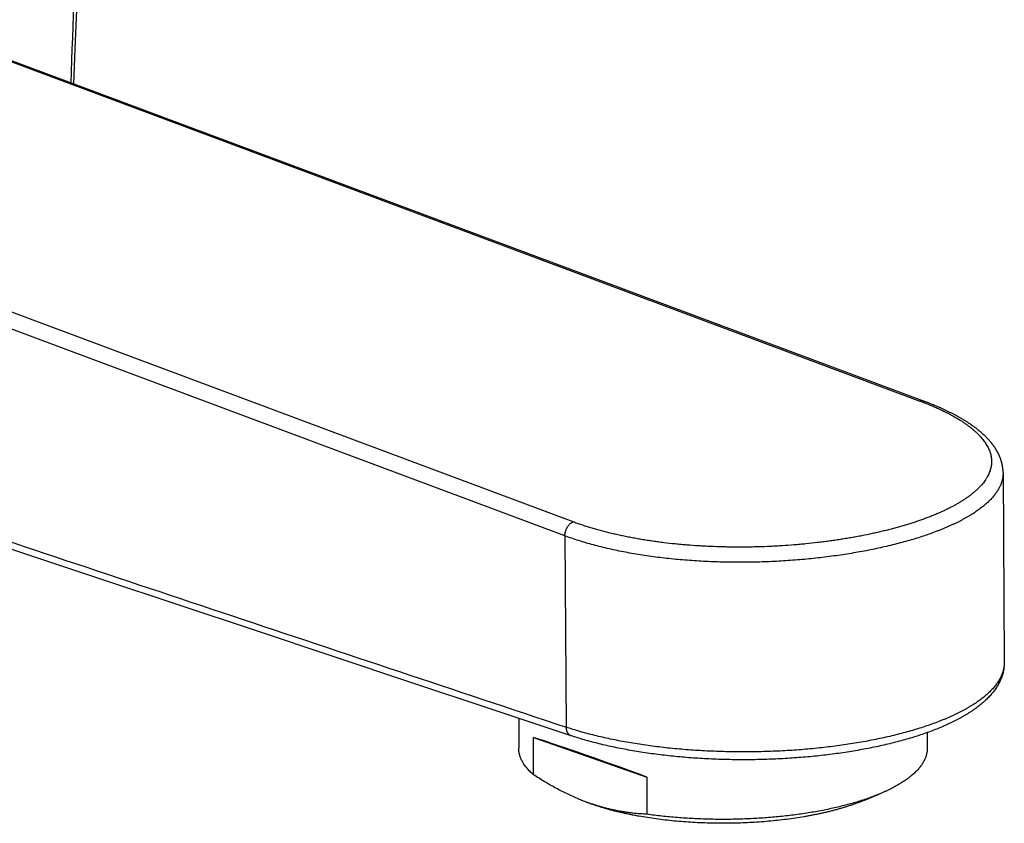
# Model space of a CAD drawing. Header units: millimetres. Extents: x 191 to 686, y -33 to 361.
# Tile 11 of 14: x 582 to 640, y 43 to 90. Entities that reach past the tile are written whole.
import ezdxf

# ---------------------------------------------------------------- set-up
doc = ezdxf.new("R2010")
doc.units = ezdxf.units.MM
doc.header["$LTSCALE"] = 30.734
doc.layers.get('0').update_dxf_attribs({"linetype": 'CONTINUOUS'})

msp = doc.modelspace()

# ---------------------------------------------------------------- linework, layer by layer
at = {"color": 9, "linetype": 'CONTINUOUS'}
for p, q in [((479.161, 125.608), (635.026, 67.404)), ((614.755, 60.338), (458.89, 118.542)), ((614.274, 59.522), (458.425, 117.72)), ((614.274, 59.522), (614.346, 48.338))]:
    msp.add_line(p, q, dxfattribs=at)
at = {"color": 7, "linetype": 'CONTINUOUS'}
for p, q in [((635.347, 67.359), (635.303, 67.375)), ((635.39, 67.342), (635.347, 67.359)), ((635.433, 67.325), (635.39, 67.342)), ((635.476, 67.309), (635.433, 67.325)), ((635.519, 67.292), (635.476, 67.309)), ((635.562, 67.275), (635.519, 67.292)), ((635.605, 67.258), (635.562, 67.275)), ((635.647, 67.241), (635.605, 67.258)), ((635.69, 67.224), (635.647, 67.241)), ((635.732, 67.207), (635.69, 67.224)), ((635.774, 67.19), (635.732, 67.207)), ((635.816, 67.173), (635.774, 67.19)), ((635.858, 67.155), (635.816, 67.173)), ((635.899, 67.138), (635.858, 67.155)), ((635.941, 67.121), (635.899, 67.138)), ((635.982, 67.103), (635.941, 67.121)), ((636.023, 67.086), (635.982, 67.103)), ((636.064, 67.068), (636.023, 67.086)), ((636.104, 67.05), (636.064, 67.068)), ((636.145, 67.033), (636.104, 67.05)), ((636.185, 67.015), (636.145, 67.033)), ((636.225, 66.997), (636.185, 67.015)), ((636.265, 66.979), (636.225, 66.997)), ((636.305, 66.961), (636.265, 66.979)), ((636.345, 66.943), (636.305, 66.961)), ((636.384, 66.925), (636.345, 66.943)), ((636.424, 66.907), (636.384, 66.925)), ((636.463, 66.889), (636.424, 66.907)), ((636.502, 66.87), (636.463, 66.889)), ((636.54, 66.852), (636.502, 66.87)), ((636.579, 66.834), (636.54, 66.852)), ((636.618, 66.815), (636.579, 66.834)), ((636.656, 66.797), (636.618, 66.815)), ((636.694, 66.778), (636.656, 66.797)), ((636.732, 66.759), (636.694, 66.778)), ((636.77, 66.741), (636.732, 66.759)), ((636.807, 66.722), (636.77, 66.741)), ((636.845, 66.703), (636.807, 66.722)), ((636.882, 66.684), (636.845, 66.703)), ((636.919, 66.665), (636.882, 66.684)), ((636.956, 66.646), (636.919, 66.665)), ((636.992, 66.627), (636.956, 66.646)), ((637.029, 66.608), (636.992, 66.627)), ((637.065, 66.589), (637.029, 66.608)), ((637.101, 66.569), (637.065, 66.589)), ((637.137, 66.55), (637.101, 66.569)), ((637.173, 66.53), (637.137, 66.55)), ((637.208, 66.511), (637.173, 66.53)), ((637.243, 66.491), (637.208, 66.511)), ((637.331, 66.442), (637.296, 66.462)), ((637.366, 66.422), (637.331, 66.442)), ((637.4, 66.403), (637.366, 66.422)), ((637.435, 66.383), (637.4, 66.403)), ((637.469, 66.363), (637.435, 66.383)), ((637.503, 66.343), (637.469, 66.363)), ((637.536, 66.323), (637.503, 66.343)), ((637.57, 66.302), (637.536, 66.323)), ((637.603, 66.282), (637.57, 66.302)), ((637.636, 66.262), (637.603, 66.282)), ((637.669, 66.241), (637.636, 66.262)), ((637.702, 66.221), (637.669, 66.241)), ((637.735, 66.2), (637.702, 66.221)), ((637.767, 66.18), (637.735, 66.2)), ((637.799, 66.159), (637.767, 66.18)), ((637.831, 66.139), (637.799, 66.159)), ((637.863, 66.118), (637.831, 66.139)), ((637.941, 66.066), (637.91, 66.087)), ((637.972, 66.045), (637.941, 66.066)), ((638.003, 66.024), (637.972, 66.045)), ((638.033, 66.002), (638.003, 66.024)), ((638.064, 65.981), (638.033, 66.002)), ((638.094, 65.96), (638.064, 65.981)), ((638.124, 65.939), (638.094, 65.96)), ((638.153, 65.917), (638.124, 65.939)), ((638.183, 65.896), (638.153, 65.917)), ((638.212, 65.874), (638.183, 65.896)), ((638.241, 65.853), (638.212, 65.874)), ((638.27, 65.831), (638.241, 65.853)), ((638.299, 65.809), (638.27, 65.831)), ((638.327, 65.788), (638.299, 65.809)), ((638.397, 65.733), (638.369, 65.755)), ((638.425, 65.711), (638.397, 65.733)), ((638.452, 65.689), (638.425, 65.711)), ((638.479, 65.667), (638.452, 65.689)), ((638.506, 65.645), (638.479, 65.667)), ((638.532, 65.623), (638.506, 65.645)), ((638.559, 65.6), (638.532, 65.623)), ((638.585, 65.578), (638.559, 65.6)), ((638.611, 65.556), (638.585, 65.578)), ((638.637, 65.533), (638.611, 65.556)), ((638.662, 65.511), (638.637, 65.533)), ((638.687, 65.488), (638.662, 65.511)), ((638.749, 65.432), (638.725, 65.454)), ((638.774, 65.409), (638.749, 65.432)), ((638.798, 65.386), (638.774, 65.409)), ((638.821, 65.363), (638.798, 65.386)), ((638.845, 65.34), (638.821, 65.363)), ((638.868, 65.317), (638.845, 65.34)), ((638.891, 65.295), (638.868, 65.317)), ((638.914, 65.272), (638.891, 65.295)), ((638.937, 65.249), (638.914, 65.272)), ((638.959, 65.226), (638.937, 65.249)), ((638.981, 65.202), (638.959, 65.226)), ((639.003, 65.179), (638.981, 65.202)), ((639.024, 65.156), (639.003, 65.179)), ((639.045, 65.133), (639.024, 65.156)), ((639.066, 65.11), (639.045, 65.133)), ((639.087, 65.087), (639.066, 65.11)), ((639.107, 65.063), (639.087, 65.087)), ((639.127, 65.04), (639.107, 65.063)), ((639.147, 65.017), (639.127, 65.04)), ((639.881, 63.217), (639.881, 63.233)), ((639.881, 63.217), (639.953, 52.132)), ((611.579, 48.861), (611.579, 47.106)), ((614.618, 47.847), (614.618, 47.847)), ((635.449, 48.019), (635.449, 47.106)), ((612.438, 47.727), (619.07, 45.415)), ((612.438, 45.557), (612.438, 47.727)), ((619.07, 45.415), (619.07, 43.245)), ((631.737, 44.051), (632.643, 44.426)), ((615.292, 44.051), (615.089, 44.135))]:
    msp.add_line(p, q, dxfattribs=at)
for points in [[(585.586, 85.941), (585.664, 87.988), (585.766, 90.715), (585.87, 93.47), (585.975, 96.251), (586.081, 99.059), (586.187, 101.892), (586.294, 104.748), (586.402, 107.628), (586.511, 110.528), (586.62, 113.447), (586.73, 116.385), (586.84, 119.339), (586.951, 122.309), (587.062, 125.292), (587.173, 128.288)], [(635.303, 67.375), (635.281, 67.383), (479.375, 125.603)], [(637.296, 66.462), (637.279, 66.472), (637.243, 66.491)], [(637.91, 66.087), (637.894, 66.097), (637.863, 66.118)], [(638.369, 65.755), (638.355, 65.766), (638.327, 65.788)], [(638.725, 65.454), (638.712, 65.466), (638.687, 65.488)], [(639.881, 63.233), (639.881, 63.244), (639.881, 63.255), (639.881, 63.266), (639.88, 63.277), (639.88, 63.288), (639.879, 63.3), (639.879, 63.311), (639.878, 63.322), (639.878, 63.333), (639.877, 63.344), (639.876, 63.355), (639.876, 63.366), (639.875, 63.378), (639.874, 63.389), (639.873, 63.4), (639.872, 63.411), (639.871, 63.422), (639.87, 63.433), (639.869, 63.445), (639.868, 63.456), (639.866, 63.467), (639.865, 63.478), (639.864, 63.489), (639.862, 63.5), (639.861, 63.512), (639.859, 63.523), (639.858, 63.534), (639.856, 63.545), (639.855, 63.556), (639.853, 63.567), (639.851, 63.579), (639.849, 63.59), (639.847, 63.601), (639.845, 63.612), (639.843, 63.623), (639.841, 63.635), (639.839, 63.646), (639.837, 63.657), (639.835, 63.668), (639.833, 63.68), (639.83, 63.691), (639.828, 63.702), (639.825, 63.713), (639.823, 63.725), (639.82, 63.736), (639.818, 63.747), (639.815, 63.758), (639.812, 63.77), (639.81, 63.781), (639.807, 63.792), (639.804, 63.804), (639.801, 63.815), (639.798, 63.826), (639.795, 63.838), (639.792, 63.849), (639.788, 63.86), (639.785, 63.871), (639.782, 63.883), (639.779, 63.894), (639.775, 63.905), (639.772, 63.917), (639.768, 63.928), (639.764, 63.94), (639.761, 63.951), (639.757, 63.962), (639.753, 63.974), (639.749, 63.985), (639.746, 63.996), (639.742, 64.008), (639.738, 64.019), (639.734, 64.031), (639.729, 64.042), (639.725, 64.053), (639.721, 64.065), (639.717, 64.076), (639.712, 64.088), (639.708, 64.099), (639.703, 64.111), (639.699, 64.122), (639.694, 64.133), (639.689, 64.145), (639.685, 64.156), (639.68, 64.168), (639.675, 64.179), (639.67, 64.191), (639.665, 64.202), (639.66, 64.214), (639.655, 64.225), (639.65, 64.237), (639.644, 64.248), (639.639, 64.26), (639.634, 64.271), (639.628, 64.283), (639.623, 64.295), (639.617, 64.306), (639.611, 64.318), (639.606, 64.329), (639.6, 64.341), (639.594, 64.352), (639.588, 64.364), (639.582, 64.376), (639.576, 64.387), (639.57, 64.399), (639.564, 64.41), (639.557, 64.422), (639.551, 64.434), (639.545, 64.445), (639.538, 64.457), (639.532, 64.468), (639.525, 64.48), (639.518, 64.492), (639.512, 64.503), (639.505, 64.515), (639.498, 64.527), (639.491, 64.538), (639.484, 64.55), (639.477, 64.562), (639.47, 64.573), (639.463, 64.585), (639.455, 64.596), (639.448, 64.608), (639.441, 64.62), (639.433, 64.631), (639.426, 64.643), (639.418, 64.655), (639.41, 64.666), (639.402, 64.678), (639.395, 64.69), (639.387, 64.702), (639.379, 64.713), (639.371, 64.725), (639.363, 64.737), (639.354, 64.748), (639.346, 64.76), (639.338, 64.772), (639.329, 64.783), (639.321, 64.795), (639.312, 64.807), (639.304, 64.818), (639.295, 64.83), (639.286, 64.842), (639.278, 64.853), (639.269, 64.865), (639.26, 64.877), (639.251, 64.889), (639.242, 64.9), (639.232, 64.912), (639.223, 64.924), (639.214, 64.935), (639.205, 64.947), (639.195, 64.959), (639.186, 64.97), (639.176, 64.982), (639.166, 64.994), (639.147, 65.017)], [(573.979, 61.406), (578.355, 59.945), (582.759, 58.475), (587.195, 56.995), (591.664, 55.504), (596.17, 54.001), (600.716, 52.484), (605.304, 50.953), (609.94, 49.408), (614.618, 47.847)]]:
    msp.add_lwpolyline(points, dxfattribs=at)
msp.add_arc((619.863, 55.658), 12.473, 247.49273, 250.76298, dxfattribs=at)
msp.add_ellipse((623.514, 43.337), major_axis=(11.934, -4.571), ratio=0.029716, start_param=8.246936, end_param=9.054588, dxfattribs=at)
at = {"color": 9, "linetype": 'CONTINUOUS'}
for points, knots in [([(585.417, 86.004), (585.551, 89.516), (585.817, 96.54), (586.212, 107.076), (586.604, 117.613), (586.863, 124.637), (586.992, 128.149)], [0, 0, 0, 0, 0.250003, 0.500004, 0.750003, 1, 1, 1, 1]), ([(458.461, 100.431), (464.956, 98.256), (477.946, 93.907), (494.184, 88.473), (507.175, 84.127), (520.165, 79.783), (533.156, 75.441), (546.147, 71.101), (555.889, 67.846), (565.632, 64.593), (575.375, 61.34), (585.118, 58.088), (594.861, 54.838), (604.604, 51.587), (611.099, 49.421), (614.346, 48.338)], [0, 0, 0, 0, 0.125025, 0.250043, 0.312549, 0.375054, 0.500057, 0.562556, 0.625053, 0.687548, 0.750042, 0.812534, 0.875024, 0.937513, 1, 1, 1, 1]), ([(635.026, 67.404), (635.108, 67.374), (635.27, 67.312), (635.509, 67.217), (635.741, 67.12), (635.968, 67.021), (636.187, 66.921), (636.4, 66.82), (636.605, 66.717), (636.804, 66.613), (636.995, 66.507), (637.18, 66.4), (637.356, 66.292), (637.526, 66.183), (637.687, 66.073), (637.841, 65.962), (637.987, 65.85), (638.125, 65.737), (638.256, 65.624), (638.378, 65.509), (638.492, 65.394), (638.598, 65.278), (638.695, 65.162), (638.784, 65.045), (638.865, 64.927), (638.938, 64.809), (639.001, 64.691), (639.057, 64.572), (639.104, 64.454), (639.142, 64.334), (639.172, 64.215), (639.193, 64.096), (639.205, 63.977), (639.209, 63.857), (639.204, 63.738), (639.19, 63.619), (639.168, 63.5), (639.137, 63.382), (639.098, 63.264), (639.05, 63.146), (638.993, 63.029), (638.939, 62.932), (638.892, 62.856), (638.841, 62.778), (638.772, 62.681), (638.682, 62.566), (638.584, 62.452), (638.477, 62.339), (638.362, 62.227), (638.239, 62.116), (638.108, 62.005), (637.969, 61.896), (637.822, 61.788), (637.668, 61.68), (637.505, 61.575), (637.336, 61.47), (637.158, 61.366), (636.974, 61.264), (636.782, 61.164), (636.583, 61.065), (636.377, 60.967), (636.164, 60.871), (635.944, 60.776), (635.718, 60.683), (635.485, 60.592), (635.246, 60.503), (635.001, 60.415), (634.749, 60.33), (634.492, 60.246), (634.228, 60.164), (633.96, 60.085), (633.685, 60.007), (633.406, 59.932), (633.121, 59.858), (632.832, 59.787), (632.537, 59.719), (632.136, 59.63), (631.729, 59.546), (631.316, 59.467), (631, 59.411), (630.681, 59.357), (630.358, 59.305), (630.032, 59.256), (629.703, 59.21), (629.371, 59.167), (628.923, 59.112), (628.472, 59.063), (628.018, 59.02), (627.559, 58.981), (627.097, 58.948), (626.634, 58.92), (626.168, 58.897), (625.701, 58.88), (625.233, 58.869), (624.765, 58.862), (624.297, 58.861), (623.829, 58.866), (623.363, 58.876), (622.898, 58.892), (622.434, 58.914), (621.975, 58.941), (621.518, 58.974), (621.063, 59.013), (620.615, 59.056), (620.17, 59.106), (619.729, 59.163), (619.402, 59.208), (619.079, 59.256), (618.76, 59.308), (618.444, 59.362), (618.132, 59.42), (617.824, 59.481), (617.52, 59.544), (617.221, 59.611), (616.926, 59.68), (616.636, 59.753), (616.351, 59.828), (616.072, 59.906), (615.797, 59.987), (615.529, 60.071), (615.265, 60.157), (615.008, 60.246), (614.839, 60.307), (614.755, 60.338)], [0, 0, 0, 0, 0.008188, 0.016214, 0.024073, 0.031765, 0.039285, 0.046632, 0.053803, 0.060797, 0.067613, 0.074249, 0.080705, 0.086981, 0.093076, 0.098992, 0.10473, 0.110291, 0.115679, 0.120896, 0.125946, 0.130835, 0.135567, 0.14015, 0.144592, 0.148901, 0.153088, 0.157164, 0.161141, 0.165034, 0.168856, 0.172625, 0.176357, 0.18007, 0.18378, 0.187506, 0.191265, 0.195073, 0.198948, 0.202903, 0.206953, 0.211112, 0.213235, 0.215389, 0.219797, 0.224342, 0.229035, 0.233882, 0.238887, 0.244058, 0.249396, 0.254908, 0.260593, 0.266456, 0.272496, 0.278714, 0.285112, 0.291689, 0.298445, 0.305378, 0.312488, 0.319772, 0.327228, 0.334856, 0.342652, 0.350614, 0.358738, 0.367022, 0.375462, 0.384054, 0.392796, 0.401683, 0.410711, 0.419877, 0.429175, 0.438601, 0.448151, 0.467604, 0.477497, 0.487495, 0.497592, 0.507784, 0.518064, 0.528429, 0.538872, 0.549388, 0.570618, 0.58132, 0.592073, 0.61371, 0.624582, 0.635482, 0.657345, 0.668295, 0.679251, 0.701155, 0.712092, 0.723011, 0.744774, 0.755606, 0.766398, 0.787839, 0.798477, 0.809053, 0.829998, 0.840356, 0.850632, 0.860819, 0.870913, 0.88091, 0.890805, 0.900592, 0.910268, 0.919828, 0.929268, 0.938584, 0.947771, 0.956826, 0.965746, 0.974526, 0.983164, 0.991656, 1, 1, 1, 1]), ([(635.238, 67.4), (635.23, 67.403), (635.213, 67.408), (635.188, 67.414), (635.162, 67.418), (635.135, 67.419), (635.108, 67.419), (635.081, 67.416), (635.053, 67.411), (635.035, 67.407), (635.026, 67.404)], [0, 0, 0, 0, 0.120094, 0.24069, 0.362277, 0.485321, 0.610251, 0.737457, 0.867277, 1, 1, 1, 1]), ([(639.881, 63.217), (639.882, 63.186), (639.88, 63.123), (639.873, 63.03), (639.861, 62.936), (639.844, 62.843), (639.822, 62.749), (639.794, 62.656), (639.762, 62.564), (639.724, 62.471), (639.681, 62.379), (639.634, 62.287), (639.581, 62.195), (639.524, 62.104), (639.461, 62.013), (639.393, 61.922), (639.321, 61.832), (639.244, 61.742), (639.161, 61.653), (639.074, 61.564), (638.982, 61.476), (638.886, 61.388), (638.784, 61.301), (638.678, 61.215), (638.567, 61.129), (638.452, 61.044), (638.332, 60.959), (638.207, 60.875), (638.078, 60.792), (637.944, 60.71), (637.806, 60.628), (637.664, 60.547), (637.517, 60.467), (637.366, 60.388), (637.211, 60.31), (637.051, 60.232), (636.888, 60.156), (636.72, 60.08), (636.548, 60.005), (636.373, 59.932), (636.193, 59.859), (635.947, 59.763), (635.629, 59.645), (635.236, 59.51), (634.83, 59.379), (634.41, 59.253), (633.977, 59.131), (633.531, 59.015), (633.074, 58.905), (632.606, 58.799), (632.127, 58.7), (631.638, 58.606), (631.141, 58.518), (630.634, 58.436), (630.12, 58.36), (629.599, 58.291), (629.072, 58.228), (628.538, 58.172), (628, 58.123), (627.458, 58.081), (626.912, 58.045), (626.363, 58.017), (625.812, 57.995), (625.26, 57.981), (624.708, 57.975), (624.156, 57.975), (623.604, 57.983), (623.055, 57.998), (622.508, 58.021), (621.964, 58.052), (621.424, 58.089), (620.889, 58.135), (620.359, 58.187), (619.835, 58.248), (619.318, 58.315), (618.809, 58.39), (618.308, 58.472), (617.816, 58.561), (617.333, 58.657), (616.861, 58.761), (616.4, 58.871), (615.95, 58.988), (615.512, 59.111), (615.087, 59.241), (614.675, 59.377), (614.407, 59.473), (614.274, 59.522)], [0, 0, 0, 0, 0.003397, 0.006801, 0.010219, 0.013661, 0.017136, 0.020652, 0.024217, 0.027838, 0.031523, 0.03528, 0.039113, 0.043029, 0.047033, 0.05113, 0.055325, 0.059621, 0.064022, 0.068532, 0.073153, 0.077887, 0.082737, 0.087705, 0.092792, 0.097999, 0.103327, 0.108778, 0.114351, 0.120048, 0.125868, 0.131812, 0.137878, 0.144068, 0.15038, 0.156813, 0.163368, 0.170043, 0.176837, 0.183749, 0.190779, 0.197923, 0.212554, 0.227629, 0.243136, 0.259059, 0.275383, 0.292091, 0.309165, 0.326587, 0.344338, 0.362398, 0.380746, 0.399361, 0.418221, 0.437305, 0.45659, 0.476054, 0.495673, 0.515424, 0.535284, 0.555228, 0.575234, 0.595278, 0.615335, 0.635382, 0.655396, 0.675353, 0.695229, 0.715002, 0.734649, 0.754146, 0.773473, 0.792606, 0.811526, 0.83021, 0.848639, 0.866793, 0.884652, 0.9022, 0.919417, 0.936288, 0.952795, 0.968926, 0.984665, 1, 1, 1, 1]), ([(614.274, 59.522), (614.275, 59.543), (614.277, 59.586), (614.285, 59.649), (614.297, 59.713), (614.313, 59.777), (614.333, 59.841), (614.357, 59.903), (614.385, 59.963), (614.417, 60.02), (614.451, 60.075), (614.489, 60.126), (614.529, 60.174), (614.571, 60.217), (614.615, 60.255), (614.661, 60.289), (614.707, 60.317), (614.739, 60.332), (614.755, 60.338)], [0, 0, 0, 0, 0.063189, 0.127749, 0.193385, 0.25978, 0.326601, 0.393503, 0.460144, 0.526184, 0.591296, 0.655175, 0.717543, 0.778157, 0.83682, 0.89339, 0.947785, 1, 1, 1, 1]), ([(639.953, 52.132), (639.953, 52.1), (639.952, 52.037), (639.945, 51.942), (639.932, 51.847), (639.915, 51.752), (639.893, 51.658), (639.865, 51.563), (639.833, 51.469), (639.795, 51.375), (639.753, 51.281), (639.705, 51.187), (639.653, 51.094), (639.575, 50.968), (639.488, 50.845), (639.392, 50.724), (639.315, 50.632), (639.233, 50.541), (639.146, 50.451), (639.054, 50.361), (638.957, 50.271), (638.856, 50.183), (638.75, 50.095), (638.639, 50.007), (638.524, 49.92), (638.403, 49.834), (638.279, 49.749), (638.15, 49.665), (638.016, 49.581), (637.878, 49.498), (637.736, 49.416), (637.589, 49.335), (637.438, 49.255), (637.283, 49.176), (637.123, 49.097), (636.959, 49.02), (636.792, 48.944), (636.62, 48.868), (636.444, 48.794), (636.265, 48.721), (636.018, 48.625), (635.701, 48.507), (635.308, 48.371), (634.902, 48.241), (634.482, 48.116), (634.048, 47.995), (633.603, 47.881), (633.146, 47.772), (632.678, 47.669), (632.199, 47.572), (631.71, 47.48), (631.213, 47.395), (630.706, 47.317), (630.192, 47.244), (629.671, 47.178), (629.144, 47.119), (628.61, 47.067), (628.072, 47.021), (627.53, 46.982), (626.984, 46.95), (626.435, 46.924), (625.884, 46.906), (625.332, 46.894), (624.78, 46.89), (624.227, 46.893), (623.676, 46.902), (623.127, 46.919), (622.58, 46.942), (622.036, 46.972), (621.496, 47.009), (620.961, 47.053), (620.431, 47.104), (619.907, 47.162), (619.391, 47.226), (618.881, 47.296), (618.38, 47.373), (617.888, 47.457), (617.406, 47.546), (616.933, 47.642), (616.472, 47.743), (616.022, 47.851), (615.584, 47.964), (615.159, 48.082), (614.748, 48.206), (614.479, 48.294), (614.346, 48.338)], [0, 0, 0, 0, 0.003439, 0.006887, 0.010352, 0.013843, 0.017368, 0.020936, 0.024553, 0.028228, 0.031966, 0.035776, 0.039661, 0.043629, 0.051829, 0.056072, 0.060415, 0.064861, 0.069414, 0.074075, 0.078849, 0.083736, 0.088739, 0.093858, 0.099096, 0.104454, 0.109931, 0.115529, 0.121248, 0.127089, 0.133051, 0.139134, 0.145338, 0.151663, 0.158108, 0.164672, 0.171355, 0.178155, 0.185072, 0.192104, 0.199251, 0.213881, 0.228951, 0.244448, 0.260359, 0.276667, 0.293356, 0.31041, 0.327811, 0.345539, 0.363576, 0.381901, 0.400494, 0.419333, 0.438397, 0.457663, 0.477109, 0.496712, 0.516449, 0.536297, 0.556231, 0.576228, 0.596265, 0.616316, 0.636358, 0.656368, 0.67632, 0.696192, 0.715959, 0.735598, 0.755087, 0.7744, 0.793517, 0.812415, 0.831072, 0.849467, 0.867579, 0.885387, 0.902872, 0.920016, 0.936799, 0.953205, 0.969217, 0.984821, 1, 1, 1, 1]), ([(614.346, 48.338), (614.347, 48.323), (614.348, 48.294), (614.351, 48.251), (614.357, 48.208), (614.366, 48.168), (614.376, 48.128), (614.389, 48.091), (614.404, 48.055), (614.42, 48.022), (614.439, 47.99), (614.46, 47.962), (614.482, 47.935), (614.503, 47.916), (614.52, 47.901), (614.537, 47.888), (614.56, 47.874), (614.588, 47.859), (614.608, 47.851), (614.618, 47.847)], [0, 0, 0, 0, 0.074091, 0.146963, 0.218439, 0.288352, 0.356553, 0.422915, 0.487361, 0.549929, 0.610711, 0.669822, 0.72741, 0.783662, 0.811364, 0.838819, 0.893092, 0.946738, 1, 1, 1, 1])]:
    msp.add_open_spline(points, degree=3, knots=knots, dxfattribs=at)
at = {"color": 7, "linetype": 'CONTINUOUS'}
for points, knots in [([(639.953, 52.132), (639.953, 52.09), (639.951, 52.008), (639.943, 51.884), (639.927, 51.761), (639.906, 51.638), (639.878, 51.516), (639.844, 51.396), (639.804, 51.277), (639.759, 51.159), (639.708, 51.043), (639.651, 50.929), (639.59, 50.816), (639.523, 50.705), (639.452, 50.596), (639.349, 50.452), (639.238, 50.312), (639.118, 50.176), (639.023, 50.075), (638.924, 49.976), (638.821, 49.878), (638.714, 49.782), (638.602, 49.686), (638.486, 49.593), (638.366, 49.5), (638.242, 49.409), (638.114, 49.32), (637.982, 49.231), (637.845, 49.144), (637.705, 49.058), (637.561, 48.973), (637.414, 48.89), (637.262, 48.807), (637.106, 48.726), (636.947, 48.646), (636.784, 48.568), (636.617, 48.49), (636.446, 48.414), (636.213, 48.313), (635.911, 48.191), (635.538, 48.05), (635.152, 47.914), (634.752, 47.783), (634.34, 47.657), (633.915, 47.537), (633.479, 47.423), (633.032, 47.314), (632.574, 47.212), (632.106, 47.115), (631.629, 47.024), (631.142, 46.939), (630.648, 46.86), (630.146, 46.788), (629.637, 46.722), (629.122, 46.663), (628.601, 46.61), (628.076, 46.564), (627.546, 46.525), (627.013, 46.492), (626.477, 46.467), (625.939, 46.448), (625.4, 46.436), (624.86, 46.43), (624.32, 46.432), (623.782, 46.44), (623.244, 46.456), (622.709, 46.478), (622.177, 46.507), (621.649, 46.543), (621.125, 46.585), (620.606, 46.634), (620.093, 46.69), (619.587, 46.752), (619.088, 46.821), (618.596, 46.896), (618.113, 46.978), (617.639, 47.066), (617.174, 47.159), (616.72, 47.259), (616.277, 47.365), (615.844, 47.477), (615.424, 47.594), (615.016, 47.716), (614.749, 47.803), (614.618, 47.847)], [0, 0, 0, 0, 0.004492, 0.008986, 0.013484, 0.01799, 0.022505, 0.027032, 0.031576, 0.036139, 0.040726, 0.045341, 0.049989, 0.054674, 0.059401, 0.064175, 0.073882, 0.078826, 0.083835, 0.088914, 0.094067, 0.099298, 0.104609, 0.110005, 0.115487, 0.121059, 0.126724, 0.132482, 0.138337, 0.144289, 0.15034, 0.156491, 0.162743, 0.169097, 0.175553, 0.182112, 0.188773, 0.195538, 0.202404, 0.216443, 0.230887, 0.245728, 0.26096, 0.276571, 0.29255, 0.308885, 0.325562, 0.342565, 0.359878, 0.377484, 0.395365, 0.413502, 0.431875, 0.450465, 0.469251, 0.488211, 0.507325, 0.526569, 0.545922, 0.565361, 0.584864, 0.604407, 0.623967, 0.643522, 0.663049, 0.682524, 0.701925, 0.721229, 0.740413, 0.759456, 0.778336, 0.79703, 0.815519, 0.833782, 0.851799, 0.869551, 0.887019, 0.904187, 0.921036, 0.937551, 0.953718, 0.969523, 0.984954, 1, 1, 1, 1]), ([(612.438, 45.557), (612.403, 45.587), (612.335, 45.648), (612.239, 45.741), (612.148, 45.835), (612.065, 45.93), (611.988, 46.026), (611.917, 46.122), (611.863, 46.203), (611.824, 46.268), (611.787, 46.332), (611.745, 46.413), (611.701, 46.512), (611.663, 46.61), (611.633, 46.709), (611.609, 46.808), (611.592, 46.907), (611.582, 47.006), (611.579, 47.073), (611.579, 47.106)], [0, 0, 0, 0, 0.075716, 0.149197, 0.220503, 0.289705, 0.356889, 0.422149, 0.485595, 0.516678, 0.547356, 0.607559, 0.666361, 0.723931, 0.780447, 0.836103, 0.891104, 0.945664, 1, 1, 1, 1]), ([(635.449, 47.106), (635.449, 47.076), (635.447, 47.015), (635.439, 46.924), (635.424, 46.833), (635.404, 46.742), (635.379, 46.651), (635.347, 46.561), (635.31, 46.47), (635.267, 46.381), (635.219, 46.291), (635.165, 46.202), (635.106, 46.113), (635.041, 46.025), (634.97, 45.938), (634.894, 45.851), (634.812, 45.764), (634.726, 45.678), (634.633, 45.593), (634.536, 45.509), (634.433, 45.425), (634.325, 45.342), (634.212, 45.26), (634.093, 45.179), (633.97, 45.099), (633.842, 45.02), (633.708, 44.942), (633.57, 44.865), (633.427, 44.788), (633.279, 44.713), (633.127, 44.64), (632.97, 44.567), (632.808, 44.495), (632.699, 44.449), (632.643, 44.426)], [0, 0, 0, 0, 0.022267, 0.044611, 0.067107, 0.089831, 0.112852, 0.136239, 0.160057, 0.184366, 0.209221, 0.234674, 0.26077, 0.287551, 0.315056, 0.343318, 0.372365, 0.402223, 0.432915, 0.464459, 0.496871, 0.530163, 0.564347, 0.599429, 0.635416, 0.67231, 0.710115, 0.748828, 0.788449, 0.828975, 0.870399, 0.912717, 0.95592, 1, 1, 1, 1]), ([(615.089, 44.135), (614.976, 44.181), (614.752, 44.278), (614.418, 44.432), (614.085, 44.597), (613.753, 44.771), (613.422, 44.955), (613.092, 45.147), (612.764, 45.348), (612.546, 45.486), (612.438, 45.557)], [0, 0, 0, 0, 0.120868, 0.242974, 0.3663, 0.49082, 0.616496, 0.743286, 0.871138, 1, 1, 1, 1]), ([(632.643, 44.426), (632.541, 44.384), (632.333, 44.301), (632.011, 44.183), (631.677, 44.069), (631.33, 43.96), (630.971, 43.856), (630.601, 43.757), (630.22, 43.663), (629.829, 43.574), (629.428, 43.491), (629.018, 43.413), (628.6, 43.341), (628.173, 43.275), (627.74, 43.214), (627.3, 43.159), (626.855, 43.111), (626.404, 43.068), (625.949, 43.032), (625.49, 43.002), (625.028, 42.978), (624.564, 42.961), (624.098, 42.95), (623.631, 42.945), (623.165, 42.946), (622.698, 42.954), (622.233, 42.969), (621.77, 42.989), (621.309, 43.016), (620.852, 43.049), (620.399, 43.089), (619.951, 43.134), (619.508, 43.186), (619.215, 43.225), (619.07, 43.245)], [0, 0, 0, 0, 0.024077, 0.048959, 0.074625, 0.101049, 0.128206, 0.156065, 0.184596, 0.213765, 0.243538, 0.273878, 0.304748, 0.336109, 0.367921, 0.400143, 0.432732, 0.465647, 0.498843, 0.532277, 0.565904, 0.599679, 0.633557, 0.667491, 0.701437, 0.735349, 0.769181, 0.802888, 0.836425, 0.869746, 0.902807, 0.935566, 0.967977, 1, 1, 1, 1]), ([(615.913, 43.815), (615.859, 43.834), (615.753, 43.872), (615.596, 43.93), (615.442, 43.989), (615.341, 44.03), (615.292, 44.051)], [0, 0, 0, 0, 0.256671, 0.508937, 0.756734, 1, 1, 1, 1]), ([(619.07, 43.245), (618.933, 43.251), (618.66, 43.269), (618.318, 43.302), (618.043, 43.336), (617.837, 43.365), (617.63, 43.398), (617.422, 43.435), (617.214, 43.476), (617.006, 43.521), (616.798, 43.57), (616.589, 43.624), (616.38, 43.682), (616.171, 43.744), (615.962, 43.81), (615.823, 43.857), (615.754, 43.881)], [0, 0, 0, 0, 0.120931, 0.242774, 0.304078, 0.365659, 0.427531, 0.489711, 0.552215, 0.615058, 0.678255, 0.741821, 0.805767, 0.870105, 0.934847, 1, 1, 1, 1]), ([(631.737, 44.051), (631.677, 44.026), (631.554, 43.977), (631.367, 43.905), (631.174, 43.835), (630.976, 43.767), (630.774, 43.7), (630.566, 43.636), (630.354, 43.573), (630.137, 43.512), (629.916, 43.454), (629.69, 43.397), (629.46, 43.342), (629.227, 43.29), (628.989, 43.239), (628.748, 43.191), (628.503, 43.145), (628.171, 43.086), (627.748, 43.018), (627.231, 42.947), (626.705, 42.885), (626.17, 42.832), (625.628, 42.789), (625.08, 42.756), (624.528, 42.733), (623.973, 42.719), (623.417, 42.716), (622.862, 42.723), (622.308, 42.739), (621.757, 42.766), (621.211, 42.803), (620.672, 42.849), (620.139, 42.905), (619.616, 42.971), (619.104, 43.046), (618.684, 43.116), (618.354, 43.177), (618.112, 43.224), (617.874, 43.274), (617.639, 43.326), (617.408, 43.38), (617.181, 43.436), (616.958, 43.494), (616.74, 43.555), (616.526, 43.617), (616.317, 43.681), (616.113, 43.746), (615.979, 43.792), (615.913, 43.815)], [0, 0, 0, 0, 0.012191, 0.024656, 0.037389, 0.050387, 0.063643, 0.077153, 0.090909, 0.104905, 0.119135, 0.133592, 0.148268, 0.163156, 0.178247, 0.193535, 0.209011, 0.224667, 0.256481, 0.288907, 0.321874, 0.355304, 0.389121, 0.423247, 0.457601, 0.492104, 0.526674, 0.56123, 0.59569, 0.629974, 0.664001, 0.697693, 0.73097, 0.763757, 0.795978, 0.827562, 0.843093, 0.858439, 0.873592, 0.888542, 0.903283, 0.917807, 0.932107, 0.946175, 0.960005, 0.973589, 0.986923, 1, 1, 1, 1])]:
    msp.add_open_spline(points, degree=3, knots=knots, dxfattribs=at)

doc.saveas('drawing.dxf')
